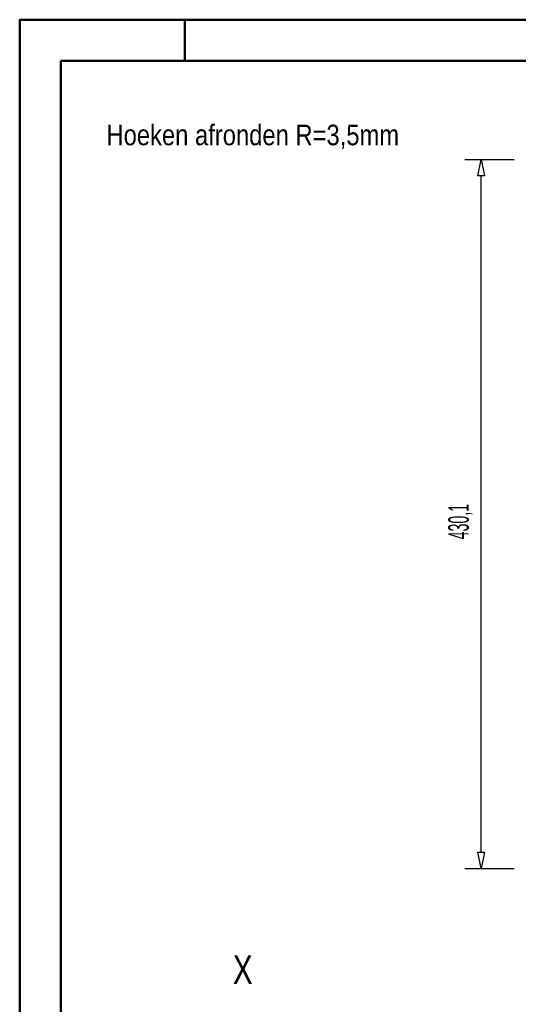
# Model space of a CAD drawing. Extents: x 3970 to 6010, y 1229 to 2654.
# Tile 5 of 17: x 3970 to 4272, y 2057 to 2654. Entities that reach past the tile are written whole.
import ezdxf
from ezdxf.enums import TextEntityAlignment as Align

# ---------------------------------------------------------------- set-up
doc = ezdxf.new("R2010")
doc.units = 0
doc.header["$MEASUREMENT"] = 0
for name, color, linetype in [('DIM49', 4, 'CONTINUOUS'), ('TXT_ALL', 7, 'CONTINUOUS'), ('TXT_DIM49', 2, 'CONTINUOUS'), ('TXT_YELLOW', 2, 'CONTINUOUS')]:
    doc.layers.add(name, color=color, linetype=linetype)
doc.layers.add('LE_ALL', color=7, linetype='CONTINUOUS', lineweight=50)

# ---------------------------------------------------------------- blocks, each defined once
blk = doc.blocks.new('_D3', base_point=(4274.51, 2139.11))
at = {"layer": 'DIM49', "color": 1}
for p, q in [((4239.51, 2569.2), (4269.51, 2569.2)), ((4247.51, 2559.2), (4249.51, 2569.2)), ((4249.51, 2569.2), (4251.51, 2559.2)), ((4251.51, 2559.2), (4247.51, 2559.2)), ((4249.51, 2149.11), (4249.51, 2559.2)), ((4249.51, 2139.11), (4247.51, 2149.11)), ((4247.51, 2149.11), (4251.51, 2149.11)), ((4251.51, 2149.11), (4249.51, 2139.11)), ((4239.51, 2139.11), (4269.51, 2139.11))]:
    blk.add_line(p, q, dxfattribs=at)
at = {"layer": 'TXT_DIM49', "width": 0.512}
blk.add_text('430,1', height=12.5, rotation=90, dxfattribs=at).set_placement((4242.01, 2338.83))

msp = doc.modelspace()

# ---------------------------------------------------------------- linework, layer by layer
at = {"layer": 'LE_ALL', "color": 1}
msp.add_line((4069.79, 2628.92), (4069.79, 2653.92), dxfattribs=at)
at = {"layer": 'LE_ALL', "color": 10}
for points in [[(3969.79, 1228.92), (6009.79, 1228.92), (6009.79, 2653.92), (3969.79, 2653.92), (3969.79, 1228.92)], [(3994.79, 1253.92), (5984.79, 1253.92), (5984.79, 2628.92), (3994.79, 2628.92), (3994.79, 1253.92)]]:
    msp.add_lwpolyline(points, dxfattribs=at)

# ---------------------------------------------------------------- block references
at = {"layer": 'DIM49'}
msp.add_blockref('_D3', (4274.51, 2139.11), dxfattribs=at)

# ---------------------------------------------------------------- texts
at = {"layer": 'TXT_ALL', "color": 4, "width": 0.862}
msp.add_text('Hoeken afronden R=3,5mm', height=12.5, dxfattribs=at).set_placement((4022.37, 2577.78))
at = {"layer": 'TXT_YELLOW', "width": 0.774}
msp.add_text('X', height=17.5, dxfattribs=at).set_placement((4098.95, 2077.85), align=Align.MIDDLE_LEFT)

doc.saveas('drawing.dxf')
